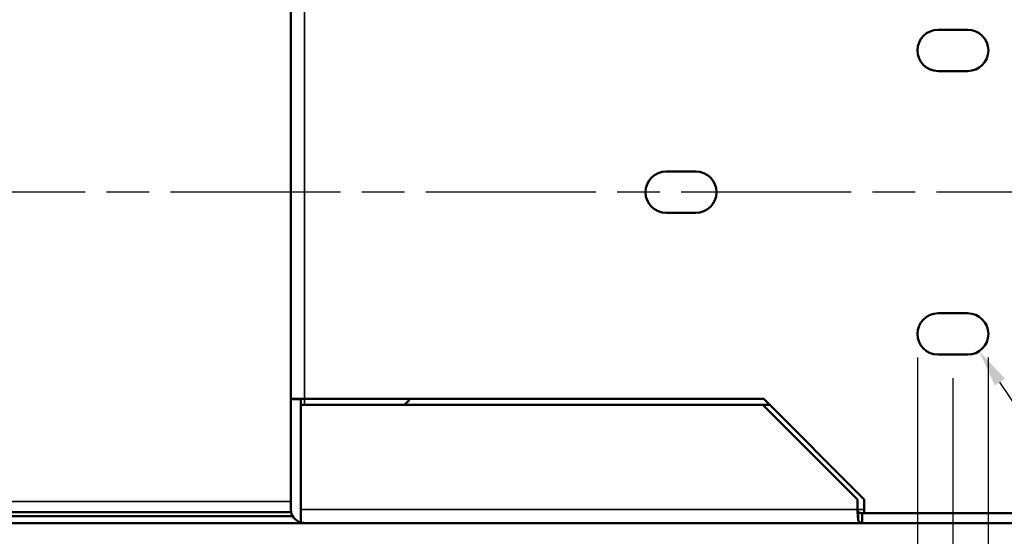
# Model space of a CAD drawing. Header units: inches. Extents: x 0 to 136, y 2 to 86.
# Tile 4 of 71: x 34.25 to 44.66, y 10.21 to 15.68. Entities that reach past the tile are written whole.
import ezdxf

# ---------------------------------------------------------------- set-up
doc = ezdxf.new("R2010")
doc.units = ezdxf.units.IN
doc.header["$LTSCALE"] = 4
doc.header["$MEASUREMENT"] = 0
doc.linetypes.add('CHAIN', pattern=[0.7087, 0.4724, -0.0591, 0.1181, -0.0591])
for name, color, linetype, lineweight in [('Centerline (ANSI)', 7, 'Continuous', 25), ('Dimension (ANSI)', 7, 'Continuous', 25), ('Visible (ANSI)', 7, 'Continuous', 50), ('Visible Narrow (ANSI)', 7, 'Continuous', 35)]:
    doc.layers.add(name, color=color, linetype=linetype, lineweight=lineweight)
doc.styles.add('Dimension Text', font='tahoma.ttf')
doc.dimstyles.new('Dual Dimension', dxfattribs={"dimscale": 4, "dimtxt": 0.12, "dimasz": 0.098425, "dimexe": 0.125, "dimexo": 0.0625, "dimgap": 0.031496, "dimtad": 0, "dimtih": 1, "dimtoh": 1, "dimrnd": 1e-08, "dimzin": 4, "dimdsep": 46, "dimtxsty": 'Dimension Text', "dimcen": 0.09, "dimdle": 0.393701, "dimclrd": 256, "dimclre": 256, "dimclrt": 256, "dimadec": 0, "dimazin": 1, "dimtfac": 1, "dimtofl": 0, "dimtmove": 0, "dimatfit": 3, "dimfxl": 1, "dimtolj": 1, "dimtzin": 4, "dimlwd": -1, "dimlwe": -1, "dimarcsym": 0})

# ---------------------------------------------------------------- blocks, each defined once
blk = doc.blocks.new('*D14')
at = {"layer": 'Defpoints', "color": 0, "transparency": 16777216}
for p in [(22.116, 12.137), (44.116, 12.137), (44.116, 5.768)]:
    blk.add_point(p, dxfattribs=at)
at = {"layer": 'Dimension (ANSI)', "transparency": 16777216}
for p, q in [((22.116, 11.887), (22.116, 5.268)), ((44.116, 11.887), (44.116, 5.268)), ((22.51, 5.768), (30.719, 5.768)), ((43.723, 5.768), (35.181, 5.768))]:
    blk.add_line(p, q, dxfattribs=at)
for points in [[(22.51, 5.834), (22.51, 5.703), (22.116, 5.768)], [(43.723, 5.834), (43.723, 5.703), (44.116, 5.768)]]:
    blk.add_solid(points, dxfattribs=at)
at = {"layer": 'Dimension (ANSI)', "transparency": 16777216, "insert": (32.95, 5.768), "char_height": 0.48, "attachment_point": 5, "style": 'Dimension Text'}
blk.add_mtext('\\A1;{\\H3.0x;(}\\S22.00^ 558.8 mm;{\\H3.0x;)}', dxfattribs=at)
blk = doc.blocks.new('*D17')
at = {"layer": 'Defpoints', "color": 0, "transparency": 16777216}
for p in [(43.741, 12.355), (44.491, 12.355), (43.741, 8.305)]:
    blk.add_point(p, dxfattribs=at)
at = {"layer": 'Dimension (ANSI)', "transparency": 16777216}
for p, q in [((43.741, 12.105), (43.741, 7.805)), ((44.491, 12.105), (44.491, 7.805)), ((43.348, 8.305), (42.954, 8.305)), ((44.885, 8.305), (45.279, 8.305))]:
    blk.add_line(p, q, dxfattribs=at)
for points in [[(43.348, 8.371), (43.348, 8.239), (43.741, 8.305)], [(44.885, 8.371), (44.885, 8.239), (44.491, 8.305)]]:
    blk.add_solid(points, dxfattribs=at)
at = {"layer": 'Dimension (ANSI)', "transparency": 16777216, "insert": (40.92, 8.305), "char_height": 0.48, "attachment_point": 5, "style": 'Dimension Text'}
blk.add_mtext('\\A1;{\\H3.0x;(}\\S.75^ 19.1 mm;{\\H3.0x;)}', dxfattribs=at)
blk = doc.blocks.new('*D18')
at = {"layer": 'Defpoints', "color": 0, "transparency": 16777216}
for p in [(44.272, 12.355), (44.394, 12.174)]:
    blk.add_point(p, dxfattribs=at)
at = {"layer": 'Dimension (ANSI)', "transparency": 16777216}
for p, q in [((46.767, 8.63), (44.613, 11.846)), ((47.161, 8.63), (46.767, 8.63))]:
    blk.add_line(p, q, dxfattribs=at)
blk.add_solid([(44.668, 11.883), (44.559, 11.81), (44.394, 12.174)], dxfattribs=at)
at = {"layer": 'Dimension (ANSI)', "transparency": 16777216, "insert": (49.232, 8.63), "char_height": 0.48, "attachment_point": 5, "style": 'Dimension Text'}
blk.add_mtext('\\A1;{\\H3.0x;(}\\SR.22^ R5.6 mm;{\\H3.0x;)}', dxfattribs=at)

msp = doc.modelspace()

# ---------------------------------------------------------------- linework, layer by layer
at = {"layer": 'Centerline (ANSI)', "linetype": 'CHAIN', "ltscale": 0.952448}
msp.add_line((45.7418, 13.8553), (19.0324, 13.8553), dxfattribs=at)
at = {"layer": 'Visible (ANSI)'}
for p, q in [((37.1162, 11.6673), (37.1162, 16.0433)), ((44.2725, 15.574), (43.96, 15.574)), ((43.96, 15.1365), (44.2725, 15.1365)), ((41.3975, 14.074), (41.085, 14.074)), ((41.085, 13.6365), (41.3975, 13.6365)), ((44.2725, 12.574), (43.96, 12.574)), ((43.96, 12.1365), (44.2725, 12.1365)), ((37.1162, 11.6673), (37.1162, 11.6672)), ((37.1162, 11.6673), (37.2596, 11.6673)), ((37.1162, 11.6672), (37.1162, 10.4987)), ((37.2202, 11.6672), (37.1162, 11.6672)), ((37.2202, 11.6673), (37.2202, 11.6672)), ((37.2202, 11.6672), (37.2202, 10.4987)), ((37.2596, 11.6673), (42.1162, 11.6673)), ((38.3662, 11.6673), (38.3662, 11.6543)), ((42.1162, 11.6673), (43.1787, 10.6048)), ((37.2203, 11.6053), (37.2203, 10.4987)), ((42.1064, 11.6053), (37.2203, 11.6053)), ((38.3662, 11.6543), (38.3172, 11.6053)), ((42.1064, 11.6053), (42.1782, 11.6053)), ((43.1064, 10.6053), (42.1064, 11.6053)), ((43.1064, 10.4987), (43.1064, 10.6053)), ((43.1787, 10.6048), (43.1787, 10.4593)), ((29.0983, 10.4293), (37.1341, 10.4293)), ((37.119, 10.4709), (29.1135, 10.4709)), ((37.2202, 10.3608), (37.2202, 10.4987)), ((37.2202, 10.4987), (37.2203, 10.4987)), ((37.2203, 10.4987), (37.2203, 10.3608)), ((43.1162, 10.4669), (43.1162, 10.3829)), ((43.1565, 10.4593), (43.1565, 10.4363)), ((43.1565, 10.4593), (43.1787, 10.4593)), ((43.1565, 10.4363), (43.1565, 10.3553)), ((43.1787, 10.4593), (44.8662, 10.4593)), ((28.9728, 10.3553), (37.2596, 10.3553)), ((43.1565, 10.3553), (37.2596, 10.3553)), ((45.0411, 10.3553), (43.1565, 10.3553))]:
    msp.add_line(p, q, dxfattribs=at)
for centre, radius, start, end in [((43.96, 15.3553), 0.2188, 90, 270), ((44.2725, 15.3553), 0.2188, 270, 90), ((41.085, 13.8553), 0.2188, 90, 270), ((41.3975, 13.8553), 0.2188, 270, 90), ((43.96, 12.3553), 0.2188, 90, 270), ((44.2725, 12.3553), 0.2188, 270, 90), ((37.2596, 10.4987), 0.1434, 180, 254.05253), ((37.2596, 10.4987), 0.0394, 180, 183.62293), ((37.2596, 10.4987), 0.1434, 254.05253, 270)]:
    msp.add_arc(centre, radius, start, end, dxfattribs=at)
msp.add_ellipse((37.2596, 10.4987), major_axis=(0, 0.1434), ratio=0.9980015, start_param=2.8632568, end_param=3.1415927, dxfattribs=at)
for points in [[(43.1064, 10.4987), (43.1097, 10.4864), (43.113, 10.4742), (43.1162, 10.4669)], [(43.1162, 10.4669), (43.1296, 10.462), (43.1431, 10.4593), (43.1565, 10.4593)], [(43.1565, 10.3553), (43.1431, 10.3553), (43.1296, 10.3651), (43.1162, 10.3829)]]:
    msp.add_open_spline(points, degree=3, dxfattribs=at)
msp.add_open_spline([(43.1162, 10.3829), (43.1146, 10.3962), (43.113, 10.4138), (43.1113, 10.4338), (43.1097, 10.4538), (43.1081, 10.4762), (43.1064, 10.4987)], degree=3, knots=[0, 0, 0, 0, 0.5000006, 0.5000006, 0.5000006, 1, 1, 1, 1], dxfattribs=at)
at = {"layer": 'Visible Narrow (ANSI)'}
for p, q in [((37.2596, 16.0433), (37.2596, 11.6673)), ((37.2596, 11.6053), (37.2596, 11.6673)), ((29.1162, 10.5843), (37.1162, 10.5843)), ((37.2203, 10.4987), (43.1064, 10.4987)), ((43.1787, 10.4987), (43.1064, 10.4987))]:
    msp.add_line(p, q, dxfattribs=at)

# ---------------------------------------------------------------- dimensions: what is measured, and where the dimension line sits
at = {"layer": 'Dimension (ANSI)'}
for base, p1, p2, text, picture, middle in [((43.7412, 8.305), (44.4912, 12.3553), (43.7412, 12.3553), '{\\H3.0x;(}\\S<>^ 19.1 mm;{\\H3.0x;)}', '*D17', (40.9196, 8.305)), ((44.1162, 5.7682), (22.1162, 12.1365), (44.1162, 12.1365), '{\\H3.0x;(}\\S<>^ 558.8 mm;{\\H3.0x;)}', '*D14', (32.9503, 5.7682))]:
    dim = msp.add_linear_dim(base=base, p1=p1, p2=p2, angle=180, text=text, dimstyle='Dual Dimension', override={"dimgap": 0.031496, "dimtih": 0, "dimtoh": 0, "dimdec": 2, "dimpost": '\\X', "dimtol": 0, "dimlim": 0, "dimtp": 0, "dimtm": 0, "dimtdec": 2, "dimatfit": 1}, dxfattribs=at)
    dim.commit()
    dim.dimension.update_dxf_attribs({"geometry": picture, "text_midpoint": middle, "dimtype": 160})
dim = msp.add_radius_dim(center=(44.2725, 12.3553), mpoint=(44.3942, 12.1735), text='{\\H3.0x;(}\\S<>^ R5.6 mm;{\\H3.0x;)}', dimstyle='Dual Dimension', override={"dimgap": 0.031496, "dimdec": 2, "dimlfac": 1, "dimpost": '\\X', "dimcen": 0, "dimtol": 0, "dimlim": 0, "dimtp": 0, "dimtm": 0, "dimtdec": 2}, dxfattribs=at)
dim.commit()
dim.dimension.update_dxf_attribs({"geometry": '*D18', "text_midpoint": (49.2317, 8.6301), "dimtype": 164})

doc.saveas('drawing.dxf')
